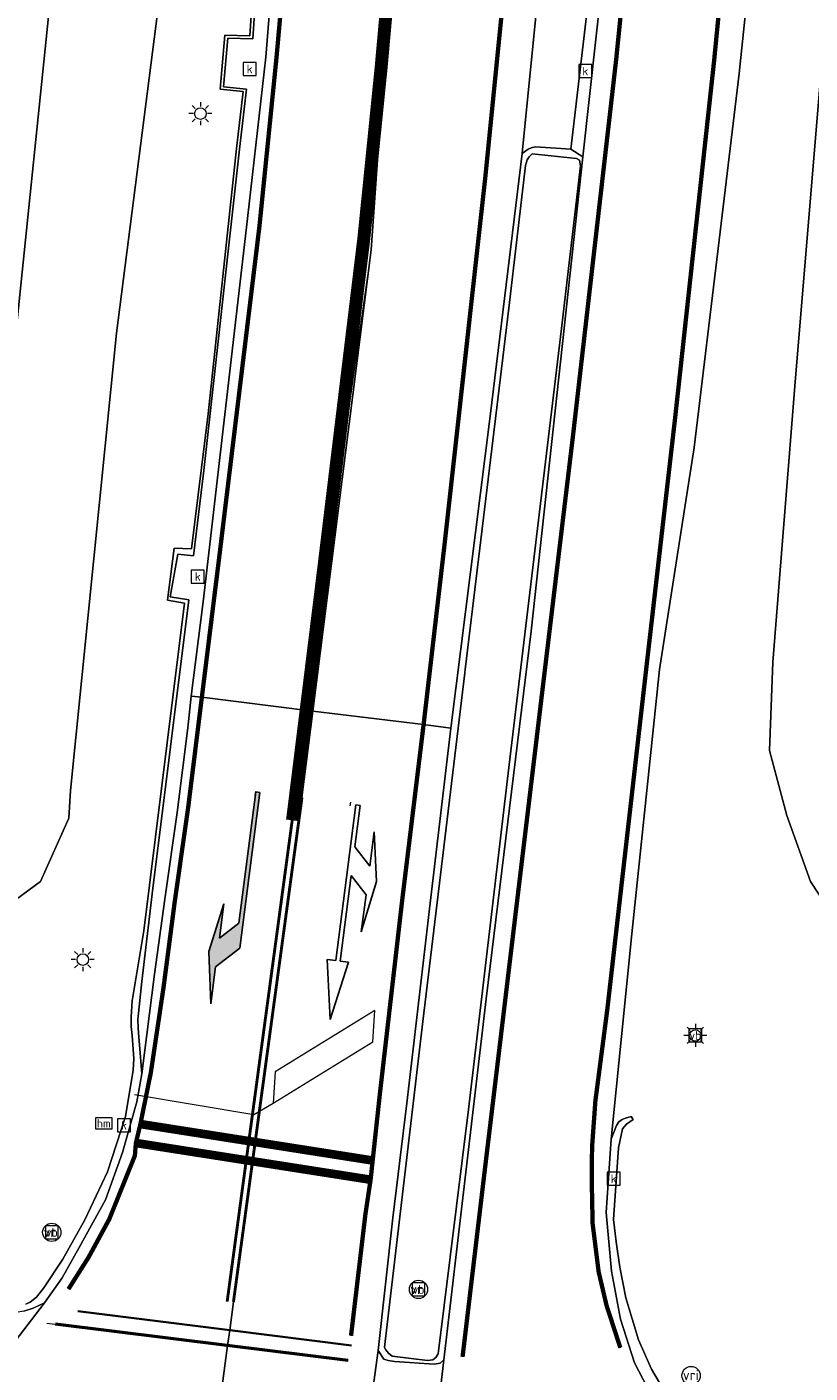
# Model space of a CAD drawing. Header units: metres. Extents: x 168032 to 180145, y 382923 to 399665.
# Tile 119 of 256: x 178050 to 178077, y 386935 to 386982. Entities that reach past the tile are written whole.
import ezdxf
from ezdxf.enums import TextEntityAlignment as Align

# ---------------------------------------------------------------- set-up
doc = ezdxf.new("R2010")
doc.units = ezdxf.units.M
doc.linetypes.add('VW-1-3_STREEP', pattern=[4, 1, -3])
doc.linetypes.add('VW-3-3_STREEP', pattern=[6, 3, -3])
doc.layers.get('0').update_dxf_attribs({"color": 8, "lineweight": 18})
for name, color, linetype, lineweight in [('B-WE-GR-BEPLANTING_CULTUUR_BOSPLANTSOEN-GV', 8, 'Continuous', 18), ('B-WE-IE-MEUBILAIR_WEGMEUBILAIR-S', 8, 'Continuous', 25), ('B-WE-IE-MEUBILAIR_WEGMEUBILAIR_PAAL-S', 8, 'Continuous', 18), ('B-WE-KL-DATA_KABELBED-G', 8, 'Continuous', 18), ('B-WE-KL-ET_LS_OV_LICHTMAST-S', 8, 'Continuous', 18), ('B-WE-OG-WATER_SLOOT-GV', 8, 'Continuous', 18), ('B-WE-OG-WEG-GV', 8, 'Continuous', 18), ('B-WE-RI-GWA_KOLK-S', 8, 'Continuous', 18), ('B-WE-VH-VERHARDING_ASFALT-GV', 8, 'Continuous', 18), ('B-WE-VH-VERHARDING_BEDRIJFSVLOERPLAAT-GV', 8, 'Continuous', 18), ('B-WE-VH-VERHARDING_BETON-GV', 8, 'Continuous', 18), ('B-WE-VH-VERHARDING_BETONSTRAATSTEEN-GV', 8, 'Continuous', 18), ('B-WE-VW-MARKERING_DWARS_DRIEHOEK_5070-G', 8, 'VW-HAAIETAND70-L-N', 35), ('B-WE-VW-MARKERING_DWARS_OVERSTEEK_BLOKSTREEP50-G', 8, 'VW-BLOK50-N', 50), ('B-WE-VW-MARKERING_LANGS_STREEP_13_045-G', 8, 'VW-1-3_STREEP', 50), ('B-WE-VW-MARKERING_LANGS_STREEP_33-G', 8, 'VW-3-3_STREEP', 13), ('B-WE-VW-MARKERING_LANGS_STREEP_DOORGETROKKEN_3X010-G', 8, 'Continuous', 13), ('B-WE-VW-MARKERING_LANGS_STREEP_DOORGETROKKEN_3X015-G', 8, 'Continuous', 13), ('B-WE-VW-MARKERING_PICTOGRAM-G', 8, 'Continuous', 18), ('B-WE-VW-MARKERING_PIJL-S', 8, 'Continuous', 25), ('B-WE-VW-MARKERING_STOP_STREEP_DOORGETROKKEN_3X030-G', 8, 'Continuous', 13), ('B-WE-VW-VRI-S', 8, 'Continuous', 18)]:
    doc.layers.add(name, color=color, linetype=linetype, lineweight=lineweight)
doc.styles.add('NLCS-ISO', font='NLCS-ISO.ttf')
doc.linetypes.add('VW-BLOK50-N', pattern='A,0,-0.5,[148,NLCS.SHX,S=1,R=0,X=-0.5,Y=0],-0.5', length=1)
doc.linetypes.add('VW-HAAIETAND70-L-N', pattern='A,0,-0.5,[149,NLCS.SHX,S=1,R=0,X=-0.625,Y=-0.35],-0.5', length=1)

# ---------------------------------------------------------------- blocks, each defined once
blk = doc.blocks.new('SIE-WEG_VERKEERSBORD-SO')
at = {"color": 0, "linetype": 'ByBlock', "lineweight": 18}
blk.add_lwpolyline([(-1.125, -1.125), (1.125, -1.125), (1.125, 1.125), (-1.125, 1.125)], close=True, dxfattribs=at)
at = {"color": 0, "linetype": 'ByBlock', "lineweight": 18, "style": 'NLCS-ISO'}
blk.add_text('vb', height=1.5, dxfattribs=at).set_placement((0, 0), align=Align.MIDDLE_CENTER)
blk = doc.blocks.new('SKL-ET_OV_LICHTMAST-SO')
at = {"color": 0, "linetype": 'ByBlock', "lineweight": 18}
for points in [[(-1.25, 0), (-2, 0)], [(-1.41, 1.41), (-0.88, 0.88)], [(0, 2), (0, 1.25)], [(0.88, 0.88), (1.41, 1.41)], [(2, 0), (1.25, 0)], [(-1.41, -1.41), (-0.88, -0.88)], [(0, -1.25), (0, -2)], [(0.88, -0.88), (1.41, -1.41)]]:
    blk.add_lwpolyline(points, dxfattribs=at)
blk.add_circle((0, 0), 1, dxfattribs=at)
blk = doc.blocks.new('SKL-VRI_PAAL-SO')
at = {"lineweight": 18}
blk.add_circle((0, 0), 1.59, dxfattribs=at)
at = {"lineweight": 18, "style": 'NLCS-ISO'}
blk.add_text('vri', height=1.8, dxfattribs=at).set_placement((-0.06, 0.08), align=Align.MIDDLE_CENTER)
blk = doc.blocks.new('SIE-WEG_PAAL_HECTOMETERPAAL-SO')
at = {"color": 0, "linetype": 'ByBlock', "lineweight": 18}
blk.add_lwpolyline([(-1.44375, -0.94375), (1.44375, -0.94375), (1.44375, 0.94375), (-1.44375, 0.94375)], close=True, dxfattribs=at)
at = {"color": 0, "linetype": 'ByBlock', "lineweight": 18, "style": 'NLCS-ISO'}
blk.add_text('hm', height=1.5, dxfattribs=at).set_placement((0, 0), align=Align.MIDDLE_CENTER)
at = {"style": 'NLCS-ISO'}
blk.add_attdef('WAARDE', (2.13125, -1.69375), '', height=1.5, dxfattribs=at)
blk = doc.blocks.new('SRI-KOLK-SO')
at = {"color": 0, "linetype": 'ByBlock', "lineweight": 18}
blk.add_lwpolyline([(-1.125, -1.125), (1.125, -1.125), (1.125, 1.125), (-1.125, 1.125)], close=True, dxfattribs=at)
at = {"color": 0, "linetype": 'ByBlock', "lineweight": 18, "style": 'NLCS-ISO'}
blk.add_text('k', height=1.5, dxfattribs=at).set_placement((0, 0), align=Align.MIDDLE_CENTER)
blk = doc.blocks.new('N-SVW-MARKERING_PIJL_RA_7.5')
blk.add_hatch(color=256).paths.add_polyline_path([(5.196, -0.675), (4, -0.675), (5.7, -0.975), (7.5, -0.675), (6.2, -0.675), (5.45, 0.075), (0, 0.075), (0, -0.075), (4.596, -0.075)])
for p, q in [((0, 0.075), (5.45, 0.075)), ((0, 0.075), (0, -0.075)), ((6.2, -0.675), (5.45, 0.075)), ((0, -0.075), (4.596, -0.075)), ((5.196, -0.675), (4.596, -0.075)), ((4, -0.675), (5.196, -0.675)), ((5.7, -0.975), (4, -0.675)), ((5.7, -0.975), (7.5, -0.675)), ((6.2, -0.675), (7.5, -0.675))]:
    blk.add_line(p, q)
blk = doc.blocks.new('B-SVW-MARKERING_PIJL_COMBI_RD_LA_7.5')
for p, q in [((2.55, 0.975), (0.85, 0.675)), ((2.55, 0.975), (4.35, 0.675)), ((0.85, 0.675), (2.046, 0.675)), ((2.046, 0.675), (1.446, 0.075)), ((3.05, 0.675), (2.45, 0.075)), ((3.05, 0.675), (4.35, 0.675)), ((0, 0.075), (1.446, 0.075)), ((0, 0.075), (0, -0.075)), ((2.45, 0.075), (5.45, 0.075)), ((7.5, 0), (5.45, 0.375)), ((5.45, 0.075), (5.45, 0.375)), ((7.5, 0), (5.45, -0.375)), ((0, -0.075), (5.45, -0.075)), ((5.45, -0.375), (5.45, -0.075))]:
    blk.add_line(p, q)

msp = doc.modelspace()

# ---------------------------------------------------------------- linework, layer by layer
at = {"layer": 'B-WE-GR-BEPLANTING_CULTUUR_BOSPLANTSOEN-GV', "flags": 128}
msp.add_lwpolyline([(178048.752, 386964.211), (178050.688, 386982.873), (178052.11, 386994.115), (178051.488, 387002.521), (178048.42, 387033.455)], dxfattribs=at)
at = {"layer": 'B-WE-KL-DATA_KABELBED-G', "flags": 128}
msp.add_lwpolyline([(178053.592, 386944.656), (178057.731, 386943.961), (178058.406, 386944.361), (178061.865, 386946.486), (178061.934, 386947.57), (178058.48, 386945.446), (178058.406, 386944.361)], dxfattribs=at)
at = {"layer": 'B-WE-OG-WATER_SLOOT-GV', "flags": 128}
msp.add_lwpolyline([(178078.235, 386989.81), (178076.543, 386969.536), (178075.758, 386959.66), (178075.645, 386956.599), (178076.24, 386954.345), (178077.064, 386952.053), (178078.343, 386950.097), (178079.537, 386948.704), (178081.383, 386947.347), (178084.418, 386945.445), (178084.93, 386945.486), (178086.038, 386946.129), (178086.564, 386946.665), (178086.693, 386947.313), (178086.594, 386947.726), (178086.256, 386948.089), (178086.123, 386948.225), (178081.767, 386951.735), (178080.914, 386952.458), (178080.405, 386953.197), (178079.729, 386954.959), (178079.818, 386959.551), (178083.626, 386978.818), (178085.367, 386992.747)], dxfattribs=at)
at = {"layer": 'B-WE-OG-WEG-GV', "flags": 128}
for points in [[(178065.794, 387037.203), (178067.512, 387025.763), (178068.351, 387014.632), (178068.692, 387003.909), (178068.419, 386993.195), (178067.795, 386984.747), (178067.068, 386977.463), (178067.051, 386977.319), (178067.262, 386977.477), (178067.36, 386977.518), (178067.52, 386977.558), (178068.744, 386977.476), (178069.487, 386983.795), (178070.628, 386996.07), (178070.939, 387001.017), (178071.219, 387006.404), (178071.26, 387010.899), (178071.288, 387016.066), (178071.094, 387022.834), (178070.933, 387025.56), (178070.756, 387028.535)], [(178048.42, 387033.455), (178051.488, 387002.521), (178052.11, 386994.115), (178050.688, 386982.873), (178048.752, 386964.211)], [(178053.043, 387031.858), (178054.377, 387019.362), (178055.387, 387009.593), (178055.223, 387000.65), (178054.633, 386984.108), (178052.971, 386971.087), (178051.366, 386955.206), (178051.305, 386954.256), (178050.324, 386952.053), (178048.607, 386950.79)], [(178048.607, 386950.79), (178050.324, 386952.053), (178051.305, 386954.256), (178051.366, 386955.206), (178052.971, 386971.087), (178054.633, 386984.108), (178055.223, 387000.65), (178055.387, 387009.593), (178054.377, 387019.362), (178053.043, 387031.858)], [(178049.82, 386937.385), (178049.97, 386937.447), (178050.188, 386937.618), (178050.438, 386937.945), (178051.103, 386938.936), (178051.87, 386940.31), (178052.654, 386941.97), (178053.278, 386943.899), (178053.539, 386945.498), (178053.571, 386945.892), (178053.549, 386946.233), (178053.514, 386946.706), (178053.479, 386947.015), (178053.471, 386947.351), (178053.505, 386947.904), (178053.911, 386950.339), (178055.324, 386961.716), (178054.734, 386961.821), (178054.963, 386963.626), (178055.575, 386963.594), (178056.153, 386968.283), (178057.137, 386977.493), (178057.369, 386979.47), (178056.57, 386979.552), (178056.732, 386981.434), (178057.598, 386981.408), (178058.613, 386996.667)], [(178085.367, 386992.747), (178083.626, 386978.818), (178079.818, 386959.551), (178079.729, 386954.959), (178080.405, 386953.197), (178080.914, 386952.458), (178081.767, 386951.735), (178086.123, 386948.225), (178086.256, 386948.089), (178086.594, 386947.726), (178086.693, 386947.313), (178086.564, 386946.665), (178086.038, 386946.129), (178084.93, 386945.486), (178084.418, 386945.445), (178081.383, 386947.347), (178079.537, 386948.704), (178078.343, 386950.097), (178077.064, 386952.053), (178076.24, 386954.345), (178075.645, 386956.599), (178075.758, 386959.66), (178076.543, 386969.536), (178078.235, 386989.81)], [(178075.387, 386987.778), (178074.586, 386980.098), (178073.889, 386974.319), (178073.027, 386967.12), (178071.816, 386959.407), (178070.859, 386950.234), (178070.139, 386943.106), (178070.328, 386943.585), (178070.405, 386943.714), (178070.52, 386943.789), (178070.645, 386943.842), (178070.832, 386943.891), (178070.903, 386943.785), (178070.671, 386943.629), (178070.539, 386943.462), (178070.4, 386942.807), (178070.221, 386940.323), (178070.313, 386939.541), (178070.439, 386938.668), (178070.647, 386937.604), (178071.091, 386936.139), (178071.545, 386935.126), (178071.957, 386934.419)]]:
    msp.add_lwpolyline(points, dxfattribs=at)
at = {"layer": 'B-WE-VH-VERHARDING_ASFALT-GV', "flags": 128}
for points in [[(178061.901, 387029.546), (178063.472, 387014.054), (178063.726, 387001.263), (178061.81, 386973.976), (178059.786, 386957.97), (178063.629, 386957.497), (178064.576, 386957.38), (178065.938, 386968.208), (178067.051, 386977.319), (178067.068, 386977.463), (178067.795, 386984.747), (178068.419, 386993.195), (178068.692, 387003.909), (178068.351, 387014.632), (178067.512, 387025.763), (178065.794, 387037.203)], [(178056.844, 387036.095), (178057.99, 387026.903), (178058.745, 387019.129), (178059.031, 387013.152), (178059.302, 387004.346), (178059.243, 386998.605), (178058.877, 386989.817), (178058.152, 386980.669), (178057.51, 386975.066), (178055.977, 386961.763), (178055.554, 386958.491), (178055.929, 386958.445), (178059.786, 386957.97), (178061.81, 386973.976), (178063.726, 387001.263), (178063.472, 387014.054), (178061.901, 387029.546)], [(178070.506, 386989.365), (178069.164, 386977.209), (178067.36, 386960.738), (178065.798, 386947.977), (178064.336, 386935.444), (178063.947, 386932.166)], [(178071.565, 386934.167), (178070.95, 386935.34), (178070.467, 386936.859), (178070.155, 386938.523), (178069.971, 386940.559), (178070.139, 386943.106), (178070.859, 386950.234), (178071.816, 386959.407), (178073.027, 386967.12), (178073.889, 386974.319), (178074.586, 386980.098), (178075.387, 386987.778)], [(178056.545, 386933.838), (178056.825, 386935.94), (178056.896, 386936.474), (178057.028, 386937.465), (178057.69, 386942.34), (178057.781, 386943.007), (178059.407, 386954.972), (178059.786, 386957.97), (178055.929, 386958.445), (178055.554, 386958.491), (178055.445, 386957.382), (178055.077, 386954.442), (178054.649, 386951.433), (178054.289, 386948.831), (178053.85, 386945.372), (178053.669, 386944.403), (178053.169, 386942.639), (178052.581, 386941.007), (178051.664, 386939.345), (178051.076, 386938.299), (178050.47, 386937.43), (178048.42, 386934.767)], [(178061.613, 386932.553), (178062.047, 386935.767), (178062.559, 386940.375), (178063.042, 386944.356), (178063.853, 386951.296), (178064.576, 386957.38), (178063.629, 386957.497), (178059.786, 386957.97), (178059.407, 386954.972), (178057.781, 386943.007), (178057.69, 386942.34), (178057.028, 386937.465), (178056.896, 386936.474), (178056.825, 386935.94), (178056.545, 386933.838)]]:
    msp.add_lwpolyline(points, dxfattribs=at)
msp.add_lwpolyline([(178064.336, 386935.444), (178064.209, 386935.332), (178064, 386935.301), (178062.614, 386935.385), (178062.398, 386935.422), (178062.251, 386935.474), (178062.047, 386935.767), (178061.613, 386932.553), (178061.793, 386932.789), (178061.888, 386932.876), (178061.956, 386932.91), (178063.552, 386932.791), (178063.661, 386932.72), (178063.75, 386932.62), (178063.947, 386932.166)], close=True, dxfattribs=at)
at = {"layer": 'B-WE-VH-VERHARDING_BEDRIJFSVLOERPLAAT-GV', "flags": 128}
for points in [[(178049.75, 386937.14), (178050.076, 386937.237), (178050.47, 386937.43), (178051.076, 386938.299), (178051.664, 386939.345), (178052.581, 386941.007), (178053.169, 386942.639), (178053.669, 386944.403), (178053.85, 386945.372), (178053.797, 386945.948), (178053.759, 386946.382), (178053.743, 386946.649), (178053.722, 386946.96), (178053.707, 386947.267), (178053.851, 386948.576), (178054.201, 386951.62), (178055.473, 386961.83), (178054.832, 386961.934), (178055.094, 386963.42), (178055.634, 386963.352), (178056.004, 386966.316), (178057.241, 386977.477), (178057.484, 386979.555), (178056.682, 386979.637), (178056.828, 386981.327), (178057.696, 386981.301), (178058.724, 386996.759)], [(178058.613, 386996.667), (178057.598, 386981.408), (178056.732, 386981.434), (178056.57, 386979.552), (178057.369, 386979.47), (178057.137, 386977.493), (178056.153, 386968.283), (178055.575, 386963.594), (178054.963, 386963.626), (178054.734, 386961.821), (178055.324, 386961.716), (178053.911, 386950.339), (178053.505, 386947.904), (178053.471, 386947.351), (178053.479, 386947.015), (178053.514, 386946.706), (178053.549, 386946.233), (178053.571, 386945.892), (178053.539, 386945.498), (178053.278, 386943.899), (178052.654, 386941.97), (178051.87, 386940.31), (178051.103, 386938.936), (178050.438, 386937.945), (178050.188, 386937.618), (178049.97, 386937.447), (178049.82, 386937.385)]]:
    msp.add_lwpolyline(points, dxfattribs=at)
for points in [[(178068.744, 386977.476), (178067.52, 386977.558), (178067.36, 386977.518), (178067.262, 386977.477), (178067.051, 386977.319), (178065.938, 386968.208), (178064.576, 386957.38), (178063.853, 386951.296), (178063.042, 386944.356), (178062.559, 386940.375), (178062.047, 386935.767), (178062.251, 386935.474), (178062.398, 386935.422), (178062.614, 386935.385), (178064, 386935.301), (178064.209, 386935.332), (178064.336, 386935.444), (178065.798, 386947.977), (178067.36, 386960.738), (178069.164, 386977.209)], [(178065.191, 386944.133), (178064.138, 386935.651), (178064.058, 386935.523), (178063.952, 386935.449), (178063.762, 386935.427), (178062.538, 386935.572), (178062.416, 386935.675), (178062.312, 386935.802), (178062.271, 386935.883), (178063.607, 386947.195), (178065.056, 386959.294), (178065.07, 386959.415), (178066.587, 386971.956), (178067.166, 386976.903), (178067.226, 386977.103), (178067.295, 386977.212), (178067.395, 386977.317), (178068.94, 386977.147), (178069.045, 386977.097), (178069.079, 386976.897), (178068.417, 386971.252), (178066.589, 386956.004)], [(178070.139, 386943.106), (178069.971, 386940.559), (178070.155, 386938.523), (178070.467, 386936.859), (178070.95, 386935.34), (178071.565, 386934.167), (178074.09, 386933.867), (178074.109, 386934.09), (178071.957, 386934.419), (178071.545, 386935.126), (178071.091, 386936.139), (178070.647, 386937.604), (178070.439, 386938.668), (178070.313, 386939.541), (178070.221, 386940.323), (178070.4, 386942.807), (178070.539, 386943.462), (178070.671, 386943.629), (178070.903, 386943.785), (178070.832, 386943.891), (178070.645, 386943.842), (178070.52, 386943.789), (178070.405, 386943.714), (178070.328, 386943.585)]]:
    msp.add_lwpolyline(points, close=True, dxfattribs=at)
at = {"layer": 'B-WE-VH-VERHARDING_BETON-GV', "flags": 128}
msp.add_lwpolyline([(178050.47, 386937.43), (178050.076, 386937.237), (178049.75, 386937.14), (178049.477, 386937.085), (178049.24, 386937.074), (178048.202, 386937.188), (178040.321, 386938.131), (178037.883, 386938.431), (178037.883, 386936.448), (178038.839, 386936.331), (178038.679, 386935.021), (178039.589, 386935.239), (178041.856, 386935.079), (178041.896, 386935.238), (178042.197, 386935.332), (178047.187, 386934.706), (178048.303, 386934.635), (178048.42, 386934.767)], close=True, dxfattribs=at)
at = {"layer": 'B-WE-VH-VERHARDING_BETONSTRAATSTEEN-GV', "flags": 128}
for points in [[(178070.756, 387028.535), (178070.933, 387025.56), (178071.094, 387022.834), (178071.288, 387016.066), (178071.26, 387010.899), (178071.219, 387006.404), (178070.939, 387001.017), (178070.628, 386996.07), (178069.487, 386983.795), (178068.744, 386977.476), (178069.164, 386977.209), (178070.506, 386989.365), (178071.276, 386998.042), (178071.677, 387005.342), (178071.837, 387014.804), (178071.676, 387021.781), (178071.435, 387025.587), (178071.276, 387028.1), (178070.477, 387036.55)], [(178058.724, 386996.759), (178057.696, 386981.301), (178056.828, 386981.327), (178056.682, 386979.637), (178057.484, 386979.555), (178057.241, 386977.477), (178056.004, 386966.316), (178055.634, 386963.352), (178055.094, 386963.42), (178054.832, 386961.934), (178055.473, 386961.83), (178054.201, 386951.62), (178053.851, 386948.576), (178053.707, 386947.267), (178053.722, 386946.96), (178053.743, 386946.649), (178053.759, 386946.382), (178053.797, 386945.948), (178053.85, 386945.372), (178054.289, 386948.831), (178054.649, 386951.433), (178055.077, 386954.442), (178055.445, 386957.382), (178055.554, 386958.491), (178055.977, 386961.763), (178057.51, 386975.066), (178058.152, 386980.669), (178058.877, 386989.817)]]:
    msp.add_lwpolyline(points, dxfattribs=at)
msp.add_lwpolyline([(178067.166, 386976.903), (178066.587, 386971.956), (178065.07, 386959.415), (178065.056, 386959.294), (178063.607, 386947.195), (178062.271, 386935.883), (178062.312, 386935.802), (178062.416, 386935.675), (178062.538, 386935.572), (178063.762, 386935.427), (178063.952, 386935.449), (178064.058, 386935.523), (178064.138, 386935.651), (178065.191, 386944.133), (178066.589, 386956.004), (178068.417, 386971.252), (178069.079, 386976.897), (178069.045, 386977.097), (178068.94, 386977.147), (178067.395, 386977.317), (178067.295, 386977.212), (178067.226, 386977.103)], close=True, dxfattribs=at)
at = {"layer": 'B-WE-VW-MARKERING_DWARS_DRIEHOEK_5070-G', "flags": 128}
msp.add_lwpolyline([(178061.127, 386935.944), (178056.896, 386936.474), (178051.627, 386937.132)], dxfattribs=at)
at = {"layer": 'B-WE-VW-MARKERING_DWARS_OVERSTEEK_BLOKSTREEP50-G', "flags": 128}
msp.add_lwpolyline([(178061.015, 386935.421), (178056.806, 386935.943), (178050.852, 386936.681)], dxfattribs=at)
at = {"layer": 'B-WE-VW-MARKERING_LANGS_STREEP_13_045-G', "const_width": 0.45, "flags": 128}
msp.add_lwpolyline([(178059.077, 386954.176), (178059.551, 386957.996), (178060.159, 386962.899), (178061.556, 386974.391), (178062.157, 386980.331), (178062.95, 386989.178), (178063.312, 386998.387), (178063.364, 387004.062), (178063.297, 387008.412), (178063.062, 387014.247), (178062.76, 387019.449), (178062.09, 387026.649), (178061.9, 387028.175, 0.051666), (178059.581, 387038.217), (178052.554, 387058.722)], format="xyb", dxfattribs=at)
at = {"layer": 'B-WE-VW-MARKERING_LANGS_STREEP_33-G', "const_width": 0.15, "flags": 128}
msp.add_lwpolyline([(177298.515, 388828.424), (177296.837, 388827.393), (177295.849, 388826.669), (177294.466, 388825.604), (177293.455, 388824.606), (177292.118, 388823.146), (177291.33, 388822.198), (177290.055, 388820.358), (177289.159, 388818.773), (177288.345, 388817.202), (177287.395, 388814.736), (177286.691, 388812.224), (177286.28, 388809.374), (177286.061, 388806.39), (177285.766, 388803.352), (177285.281, 388800.48), (177284.522, 388797.505), (177284.041, 388795.856), (177283.65, 388794.663), (177282.507, 388791.768), (177281.655, 388789.911), (177280.8, 388788.289), (177279.648, 388786.233), (177278.533, 388784.498), (177277.116, 388782.465), (177276.192, 388781.322), (177275.237, 388780.194), (177274.369, 388779.233), (177272.309, 388777.157), (177271.3, 388776.224), (177270.165, 388775.007), (177268.002, 388772.992), (177266.881, 388771.758), (177266.151, 388770.609), (177265.551, 388769.52), (177264.814, 388767.865), (177264.437, 388766.723), (177264.182, 388765.201), (177263.999, 388763.459), (177263.912, 388762.164), (177264.085, 388760.489), (177264.283, 388759.33), (177264.504, 388758.341), (177265.288, 388754.916), (177267.108, 388747.637), (177269.384, 388739.13), (177270.897, 388733.363), (177273.052, 388724.638), (177276.88, 388710.01), (177278.366, 388704.302), (177279.931, 388698.553), (177281.765, 388692.815), (177284.924, 388684.565), (177287.237, 388679.281), (177289.483, 388674.64), (177291.411, 388670.982), (177292.805, 388668.476), (177295.441, 388664.072), (177299.1, 388658.338), (177302.115, 388653.964), (177305.803, 388648.986), (177308.018, 388646.12), (177313.621, 388639.279), (177317.385, 388634.917), (177323.462, 388628.154), (177327.557, 388623.789), (177331.711, 388619.44), (177335.942, 388615.135), (177340.217, 388610.94), (177346.647, 388604.819), (177353.264, 388598.688), (177359.852, 388592.695), (177362.185, 388590.571), (177366.618, 388586.623), (177384.44, 388570.458), (177393.28, 388562.363), (177397.268, 388558.542), (177406.266, 388549.922), (177410.454, 388545.68), (177414.678, 388541.266), (177418.734, 388536.881), (177426.644, 388527.886), (177432.287, 388521.114), (177437.969, 388513.834), (177442.293, 388507.99), (177446.076, 388502.598), (177448.894, 388498.372), (177451.586, 388494.197), (177454.786, 388489.066), (177457.896, 388483.861), (177460.895, 388478.628), (177464.174, 388472.691), (177467.993, 388465.602), (177472.179, 388457.48), (177476.145, 388449.544), (177480.776, 388439.868), (177482.695, 388435.857), (177489.006, 388422.403), (177495.351, 388408.788), (177500.479, 388397.853), (177504.099, 388390.058), (177508.053, 388381.544), (177515.69, 388365.142), (177523.205, 388348.952), (177530.844, 388332.464), (177537.048, 388319.105), (177542.513, 388307.327), (177543.471, 388305.26), (177551.032, 388289.002), (177557.304, 388275.48), (177563.729, 388261.758), (177571.377, 388245.305), (177578.341, 388230.404), (177578.987, 388229.023), (177582.545, 388221.326), (177587.743, 388210.08), (177590.948, 388203.172), (177594.046, 388196.496), (177601.761, 388179.967), (177614.387, 388152.731), (177624.471, 388130.963), (177630.488, 388117.974), (177634.555, 388109.195), (177644.653, 388087.324), (177654.7, 388065.514), (177664.583, 388043.773), (177672.003, 388026.94), (177675.439, 388019.144), (177682.546, 388002.572), (177690.793, 387983.063), (177697.564, 387966.52), (177704.375, 387949.668), (177710.443, 387934.471), (177710.994, 387933.092), (177717.588, 387916.148), (177723.912, 387899.292), (177730.156, 387882.296), (177736.293, 387865.366), (177742.345, 387848.511), (177745.039, 387840.678), (177748.238, 387831.375), (177754.036, 387814.295), (177759.597, 387797.451), (177765.149, 387780.089), (177771.423, 387760.222), (177775.928, 387745.302), (177778.409, 387737.084), (177783.49, 387719.885), (177785.161, 387714.156), (177789.365, 387699.562), (177792.798, 387687.389), (177794.415, 387681.654), (177796.335, 387675.96), (177800.327, 387664.6), (177804.324, 387653.175), (177806.247, 387647.637), (177808.234, 387641.929), (177809.204, 387639.207), (177810.075, 387636.284), (177813.006, 387624.512), (177815.813, 387612.851), (177819.927, 387595.428), (177822.667, 387583.675), (177826.562, 387566.332), (177829.182, 387554.552), (177829.659, 387552.374), (177833.05, 387536.878), (177839.061, 387507.859), (177842.512, 387490.277), (177843.605, 387484.317), (177846.666, 387467.635), (177846.84, 387466.685), (177850.136, 387448.94), (177853.494, 387431.241), (177856.866, 387413.507), (177859.147, 387401.802), (177862.637, 387383.917), (177865.061, 387372.406), (177867.688, 387360.836), (177869.818, 387352.296), (177872.57, 387342.229), (177874.298, 387336.378), (177876.092, 387330.712), (177877.564, 387326.285), (177880.606, 387318.08), (177884.543, 387308.22), (177889.515, 387296.984), (177893.198, 387289.292), (177895.916, 387283.968), (177898.752, 387278.618), (177901.804, 387273.376), (177904.767, 387268.362), (177910.069, 387260.113), (177914.781, 387253.294), (177920.636, 387245.289), (177927.498, 387236.499), (177933.392, 387229.781), (177939.639, 387223.022), (177947.983, 387214.699), (177952.702, 387210.344), (177958.06, 387205.527), (177962.678, 387201.536), (177966.995, 387197.854), (177970.427, 387194.996), (177974.258, 387191.846), (177976.062, 387190.363), (177982.104, 387185.593), (177988.848, 387180.212), (177994.731, 387175.538), (178002.234, 387169.131), (178005.103, 387166.643), (178009.872, 387162.266), (178014.909, 387157.525), (178018.791, 387153.655), (178023.405, 387148.729), (178026.709, 387144.978), (178031.825, 387138.61), (178034.244, 387135.539), (178036.599, 387132.712), (178041.165, 387126.319), (178043.503, 387122.671), (178044.734, 387120.681), (178047.849, 387115.646), (178054.405, 387103.507), (178059.127, 387093.526), (178063.791, 387081.791), (178067.012, 387072.223), (178069.085, 387064.958), (178071.811, 387053.381), (178073.21, 387045.944), (178074.092, 387040.228), (178075.39, 387027.665), (178075.475, 387025.798), (178075.806, 387018.469), (178075.762, 387006.456), (178075.039, 386994.071), (178073.72, 386980.571), (178072.374, 386968.241), (178071.35, 386959.351), (178070.005, 386947.582), (178069.595, 386944.44), (178069.478, 386942.825), (178069.47, 386941.583), (178069.498, 386940.177), (178069.707, 386938.505), (178069.983, 386937.332), (178070.46, 386935.868)], dxfattribs=at)
at = {"layer": 'B-WE-VW-MARKERING_LANGS_STREEP_33-G', "flags": 128}
msp.add_lwpolyline([(178051.298, 386937.903, 0.15, 0.15, 0), (178051.998, 386939.01, 0.15, 0.15, 0), (178052.713, 386940.326, 0.15, 0.15, 0), (178053.603, 386942.533, 0.15, 0.15, 0), (178053.639, 386942.974, 0.15, 0.15, 0), (178053.796, 386943.632, 0.15, 0.15, 0), (178054.161, 386945.434, 0.15, 0.15, 0), (178054.6, 386948.381, 0.15, 0.15, 0), (178054.989, 386951.36, 0.15, 0.15, 0), (178055.455, 386954.625, 0.15, 0.15, 0), (178055.929, 386958.445, 0.15, 0.15, 0), (178056.537, 386963.344, 0.15, 0.15, 0), (178057.929, 386974.795, 0.15, 0.15, 0), (178058.524, 386980.678, 0.15, 0.15, 0), (178059.307, 386989.413, 0.15, 0.15, 0), (178059.663, 386998.475, 0.15, 0.15, 0), (178059.714, 387004.051, 0.15, 0.15, 0), (178059.649, 387008.311, 0.15, 0.15, 0), (178059.417, 387014.068, 0.15, 0.15, 0), (178059.12, 387019.174, 0.15, 0.15, 0), (178058.461, 387026.255, 0.15, 0.15, 0), (178057.525, 387033.784, 0.15, 0.15, 0), (178056.052, 387043.454, 0.15, 0.15, 0), (178055.091, 387048.83, 0.15, 0.15, 0), (178053.987, 387053.663, 0.15, 0.15, 0), (178052.554, 387058.722, 0.15, 0.15, 0), (178051.043, 387063.131, 0.15, 0.15, 0), (178049.717, 387066.225, 0.15, 0.15, 0), (178047.564, 387070.639, 0.15, 0.15, 0), (178045.774, 387073.627, 0.15, 0.15, 0), (178044.135, 387076.046, 0.15, 0.15, 0), (178042.338, 387078.449, 0.15, 0.15, 0), (178039.988, 387081.321, 0.15, 0.15, 0), (178037.902, 387083.599, 0.15, 0.15, 0), (178034.653, 387086.667, 0.15, 0.15, 0), (178031.804, 387089.118, 0.15, 0.15, 0), (178028.932, 387091.461, 0.15, 0.15, 0), (178025.582, 387093.957, 0.15, 0.15, 0), (178022.233, 387096.218, 0.15, 0.15, 0), (178019.788, 387097.705, 0.15, 0.15, 0), (178015.644, 387100.021, 0.15, 0.15, 0), (178011.516, 387101.948, 0.15, 0.15, 0), (178007.977, 387103.34, 0.15, 0.15, 0), (178003.965, 387104.714, 0.15, 0.15, 0), (178000.869, 387105.62, 0.15, 0.15, 0), (177997.382, 387106.464, 0.15, 0.15, 0), (177994.029, 387107.167, 0.15, 0.15, 0), (177990.637, 387107.729, 0.15, 0.15, 0), (177988.008, 387108.009, 0.15, 0.15, 0), (177984.928, 387108.258, 0.15, 0.15, 0), (177982.474, 387108.35, 0.15, 0.15, 0), (177980.137, 387108.357, 0.15, 0.15, 0), (177979.147, 387108.36, 0.15, 0.15, 0), (177977.226, 387108.312, 0.15, 0.15, 0), (177973.715, 387108.11, 0.15, 0.15, 0), (177971.036, 387107.859, 0.15, 0.15, 0), (177968.395, 387107.523, 0.15, 0.15, 0), (177965.428, 387107.019, 0.15, 0.15, 0), (177962.988, 387106.506, 0.15, 0.15, 0), (177960.77, 387105.972, 0.15, 0.15, 0), (177958.031, 387105.265, 0.15, 0.15, 0), (177956.339, 387104.742, 0.15, 0.15, 0), (177953.725, 387103.815, 0.15, 0.15, 0), (177951.161, 387102.801, 0.15, 0.15, 0), (177948.526, 387101.684, 0.15, 0.15, 0), (177946.053, 387100.571, 0.15, 0.15, 0), (177944.3, 387099.727, 0.15, 0.15, 0), (177942.304, 387098.676, 0.15, 0.15, 0), (177940.603, 387097.688, 0.15, 0.15, 0), (177937.591, 387095.75, 0.15, 0.15, 0), (177935.389, 387094.209, 0.15, 0.15, 0), (177933.401, 387092.828, 0.15, 0.15, 0), (177930.991, 387090.939, 0.15, 0.15, 0), (177929.068, 387089.324, 0.15, 0.15, 0), (177927.29, 387087.765, 0.15, 0.15, 0), (177925.804, 387086.352, 0.15, 0.15, 0), (177923.862, 387084.398, 0.15, 0.15, 0), (177921.702, 387082.149, 0.15, 0.15, 0), (177919.953, 387080.202, 0.15, 0.15, 0), (177917.513, 387077.248, 0.15, 0.15, 0), (177915.637, 387074.776, 0.15, 0.15, 0), (177914.056, 387072.43, 0.15, 0.15, 0), (177911.653, 387068.66, 0.15, 0.15, 0), (177910.223, 387066.135, 0.15, 0.15, 0), (177908.717, 387063.401, 0.15, 0.15, 0), (177905.967, 387057.967, 0.15, 0.15, 0), (177904.549, 387054.919, 0.15, 0.15, 0), (177904.297, 387054.378, 0.15, 0.15, 0), (177902.997, 387051.356, 0.15, 0.15, 0), (177901.785, 387048.374, 0.15, 0.15, 0), (177900.611, 387045.176, 0.15, 0.15, 0), (177899.155, 387040.701, 0.15, 0.15, 0), (177897.918, 387036.256, 0.15, 0.15, 0), (177897.416, 387034.171, 0.15, 0.15, 0), (177896.714, 387031.021, 0.15, 0.15, 0), (177896.448, 387029.82, 0.15, 0.15, 0), (177895.333, 387024.798, 0.15, 0.15, 0), (177894.816, 387022.126, 0.15, 0.15, 0), (177893.829, 387016.262, 0.15, 0.15, 0), (177893.338, 387012.575, 0.15, 0.15, 0), (177893.218, 387011.6, 0.15, 0.15, 0), (177892.527, 387005.96, 0.15, 0.15, 0), (177891.982, 386999.885, 0.15, 0.15, 0), (177891.596, 386993.345, 0.15, 0.15, 0), (177891.453, 386987.241, 0.15, 0.15, 0), (177891.523, 386981.713, 0.15, 0.15, 0), (177891.831, 386969.644, 0.15, 0.15, 0), (177892.047, 386961.011, 0.15, 0.15, 0), (177892.134, 386957.53, 0.15, 0.15, 0), (177892.641, 386939.969, 0.15, 0.15, 0), (177892.923, 386927.913, 0.15, 0.15, 0), (177893.302, 386912.855, 0.15, 0.15, 0), (177893.703, 386897.82, 0.15, 0.15, 0), (177894.017, 386887.678, 0.15, 0.15, 0), (177894.085, 386885.499, 0.15, 0.15, 0), (177894.312, 386873.627, 0.15, 0.15, 0), (177894.76, 386858.403, 0.15, 0.15, 0), (177895.153, 386843.501, 0.15, 0.15, 0), (177895.402, 386831.606, 0.15, 0.15, 0), (177895.701, 386815.857, 0.15, 0.15, 0), (177895.823, 386801.109, 0.15, 0.15, 0), (177895.951, 386785.418, 0.15, 0.15, 0), (177895.976, 386770.671, 0.15, 0.15, 0), (177895.779, 386758.827, 0.15, 0.15, 0), (177895.064, 386746.818, 0.15, 0.15, 0), (177894.229, 386734.55, 0.15, 0.15, 0), (177893.4, 386722.499, 0.15, 0.15, 0), (177892.87, 386713.448, 0.15, 0.15, 0), (177892.85, 386713.101, 0.15, 0.15, 0), (177892.943, 386698.063, 0.15, 0.15, 0), (177893.332, 386682.786, 0.15, 0.15, 0), (177893.865, 386664.625, 0.15, 0.15, 0), (177894.192, 386652.364, 0.15, 0.15, 0), (177894.712, 386634.426, 0.15, 0.15, 0), (177894.823, 386630.676, 0.15, 0.15, 0), (177895.624, 386603.643, 0.15, 0.15, 0), (177895.673, 386601.971, 0.15, 0.15, 0), (177896.343, 386580.015, 0.15, 0.15, 0), (177897.18, 386559.084, 0.15, 0.15, 0), (177897.363, 386555.394, 0.15, 0.15, 0), (177898.379, 386534.88, 0.15, 0.15, 0), (177899.335, 386516.789, 0.15, 0.15, 0), (177900.009, 386507.495, 0.15, 0.15, 0), (177900.565, 386498.623, 0.15, 0.15, 0), (177901.2, 386489.22, 0.15, 0.15, 0), (177902.844, 386468.646, 0.15, 0.15, 0), (177903.924, 386455.73, 0.15, 0.15, 0), (177904.238, 386453.238, 0.15, 0.15, 0), (177905.495, 386439.692, 0.15, 0.15, 0), (177907.222, 386423.125, 0.15, 0.15, 0), (177908.559, 386411.253, 0.15, 0.15, 0), (177910.58, 386393.478, 0.15, 0.15, 0), (177913.843, 386366.527, 0.15, 0.15, 0), (177915.197, 386356.539, 0.15, 0.15, 0), (177915.894, 386351.281, 0.15, 0.15, 0), (177918.374, 386333.581, 0.15, 0.15, 0), (177921.181, 386313.348, 0.15, 0.15, 0), (177923.467, 386297.709, 0.15, 0.15, 0), (177926.069, 386279.89, 0.15, 0.15, 0), (177927.899, 386267.7, 0.15, 0.15, 0), (177929.431, 386257.608, 0.15, 0.15, 0), (177929.62, 386256.362, 0.15, 0.15, 0), (177931.519, 386243.851, 0.15, 0.15, 0), (177935.211, 386220.073, 0.15, 0.15, 0), (177939.191, 386196.092, 0.15, 0.15, 0), (177942.095, 386178.294, 0.15, 0.15, 0), (177945.464, 386158.985, 0.15, 0.15, 0), (177948.321, 386142.608, 0.15, 0.15, 0), (177953.68, 386112.56, 0.15, 0.15, 0), (177959.149, 386082.728, 0.15, 0.15, 0), (177962.58, 386064.928, 0.15, 0.15, 0), (177963.402, 386060.687, 0.15, 0.15, 0), (177966.006, 386047.269, 0.15, 0.15, 0), (177969.566, 386029.329, 0.15, 0.15, 0), (177972.491, 386014.61, 0.15, 0.15, 0), (177976.025, 385997.291, 0.15, 0.15, 0), (177980.368, 385976.517, 0.15, 0.15, 0), (177983.338, 385962.782, 0.15, 0.15, 0), (177983.298, 385962.706, 0.15, 0.15, 0), (177986.719, 385947.29, 0.15, 0.15, 0), (177990.651, 385929.495, 0.15, 0.15, 0), (177994.626, 385911.741, 0.15, 0.15, 0), (177998.608, 385894.135, 0.15, 0.15, 0), (178002.911, 385875.12, 0.15, 0.15, 0), (178005.291, 385865.252, 0.15, 0.15, 0), (178006.692, 385859.163, 0.15, 0.15, 0), (178009.465, 385847.409, 0.15, 0.15, 0), (178015.345, 385822.861, 0.15, 0.15, 0), (178017.971, 385812.213, 0.15, 0.15, 0), (178020.987, 385800.077, 0.15, 0.15, 0), (178027.539, 385774.128, 0.15, 0.15, 0), (178029.048, 385768.217, 0.15, 0.15, 0), (178031.98, 385756.738, 0.15, 0.15, 0), (178036.583, 385739.009, 0.15, 0.15, 0), (178038.884, 385730.34, 0.15, 0.15, 0), (178040.432, 385724.421, 0.15, 0.15, 0), (178046.773, 385700.893, 0.15, 0.15, 0), (178048.868, 385693.198, 0.15, 0.15, 0), (178052.272, 385680.697, 0.15, 0.15, 0), (178054.786, 385671.665, 0.15, 0.15, 0), (178057.918, 385660.416, 0.15, 0.15, 0), (178065.29, 385634.496, 0.15, 0.15, 0), (178072.098, 385611.216, 0.15, 0.15, 0), (178078.859, 385588.306, 0.15, 0.15, 0), (178082.631, 385575.682, 0.15, 0.15, 0), (178085.757, 385565.139, 0.15, 0.15, 0), (178092.763, 385542.019, 0.15, 0.15, 0), (178099.737, 385519.174, 0.15, 0.15, 0), (178107.058, 385496.036, 0.15, 0.15, 0), (178112.105, 385480.232, 0.15, 0.15, 0), (178114.369, 385473.14, 0.15, 0.15, 0), (178121.873, 385450.087, 0.15, 0.15, 0), (178129.169, 385428.003, 0.15, 0.15, 0), (178137.128, 385404.465, 0.15, 0.15, 0), (178143.644, 385385.398, 0.15, 0.15, 0), (178144.947, 385381.583, 0.15, 0.15, 0), (178152.902, 385358.837, 0.15, 0.15, 0), (178160.88, 385336.251, 0.15, 0.15, 0), (178168.99, 385313.485, 0.15, 0.15, 0), (178176.947, 385291.465, 0.15, 0.15, 0), (178177.099, 385291.056, 0.15, 0.15, 0), (178185.586, 385268.153, 0.15, 0.15, 0), (178192.64, 385249.61, 0.15, 0.15, 0), (178197.128, 385237.787, 0.15, 0.15, 0), (178197.645, 385236.422, 0, 0, 0)], format="xyseb", dxfattribs=at)
at = {"layer": 'B-WE-VW-MARKERING_LANGS_STREEP_DOORGETROKKEN_3X010-G', "const_width": 0.1, "flags": 128}
for points in [[(178059.179, 386955.005), (178056.808, 386937.467)], [(178057.028, 386937.465), (178059.407, 386954.972)]]:
    msp.add_lwpolyline(points, dxfattribs=at)
at = {"layer": 'B-WE-VW-MARKERING_LANGS_STREEP_DOORGETROKKEN_3X015-G', "const_width": 0.15, "flags": 128}
for points in [[(178061.11, 386936.286), (178061.608, 386940.495), (178061.789, 386941.699), (178061.861, 386942.366), (178062.107, 386944.645), (178062.884, 386951.386), (178063.629, 386957.497), (178064.364, 386963.816), (178065.778, 386976.556), (178066.656, 386985.33), (178067.36, 386995.954), (178067.601, 387007.068), (178067.305, 387014.863), (178066.415, 387024.761), (178065.281, 387033.27)], [(178071.827, 387030.054), (178072.125, 387025.623), (178072.145, 387025.323), (178072.349, 387020.396), (178072.472, 387015.7), (178072.445, 387010.601), (178072.229, 387004.697), (178071.922, 386998.648), (178071.531, 386993.599), (178071.025, 386987.583), (178070.317, 386980.594), (178068.81, 386967.469), (178065.717, 386941.726), (178064.982, 386935.548)]]:
    msp.add_lwpolyline(points, dxfattribs=at)
at = {"layer": 'B-WE-VW-MARKERING_PICTOGRAM-G', "flags": 128}
for points in [[(178034.244, 387135.539), (178036.599, 387132.712), (178041.165, 387126.319), (178043.503, 387122.671), (178044.734, 387120.681), (178047.849, 387115.646), (178054.405, 387103.507), (178059.127, 387093.526), (178063.791, 387081.791), (178067.012, 387072.223), (178069.085, 387064.958), (178071.811, 387053.381), (178073.21, 387045.944), (178074.092, 387040.228), (178075.39, 387027.665), (178075.475, 387025.798), (178075.806, 387018.469), (178075.762, 387006.456), (178075.039, 386994.071), (178073.72, 386980.571)], [(178057.929, 386974.795), (178058.524, 386980.678), (178059.307, 386989.413), (178059.663, 386998.475), (178059.714, 387004.051), (178059.649, 387008.311), (178059.417, 387014.068), (178059.12, 387019.174), (178058.461, 387026.255), (178057.525, 387033.784)], [(178065.281, 387033.27), (178066.415, 387024.761), (178067.305, 387014.863), (178067.601, 387007.068), (178067.36, 386995.954), (178066.656, 386985.33), (178065.778, 386976.556)], [(178070.317, 386980.594), (178071.025, 386987.583), (178071.531, 386993.599), (178071.922, 386998.648), (178072.229, 387004.697), (178072.445, 387010.601), (178072.472, 387015.7), (178072.349, 387020.396), (178072.145, 387025.323), (178072.125, 387025.623), (178071.827, 387030.054)], [(178070.317, 386980.594), (178068.81, 386967.469), (178065.717, 386941.726), (178064.982, 386935.548)], [(178073.72, 386980.571), (178072.374, 386968.241), (178071.35, 386959.351), (178070.005, 386947.582), (178069.595, 386944.44), (178069.478, 386942.825), (178069.47, 386941.583), (178069.498, 386940.177), (178069.707, 386938.505), (178069.983, 386937.332), (178070.46, 386935.868)], [(178063.629, 386957.497), (178064.364, 386963.816), (178065.778, 386976.556)], [(178055.455, 386954.625), (178055.929, 386958.445), (178056.537, 386963.344), (178057.929, 386974.795)], [(178061.81, 386973.976), (178059.577, 386958.207)], [(178063.629, 386957.497), (178062.884, 386951.386), (178062.107, 386944.645), (178061.861, 386942.366), (178061.789, 386941.699), (178061.608, 386940.495), (178061.11, 386936.286)], [(178059.179, 386955.005), (178056.808, 386937.467)], [(178057.028, 386937.465), (178059.407, 386954.972)], [(178057.788, 386955.181), (178057.772, 386955.048)], [(178051.298, 386937.903), (178051.998, 386939.01), (178052.713, 386940.326), (178053.603, 386942.533), (178053.639, 386942.974), (178053.796, 386943.632), (178054.161, 386945.434), (178054.6, 386948.381), (178054.989, 386951.36), (178055.455, 386954.625)], [(178061.09, 386954.806), (178061.073, 386954.674)], [(178053.796, 386943.632), (178057.781, 386943.007), (178061.861, 386942.366)], [(178061.789, 386941.699), (178057.69, 386942.34), (178053.639, 386942.974)], [(178061.127, 386935.944), (178056.896, 386936.474), (178051.627, 386937.132)], [(178050.545, 386936.717), (178056.825, 386935.94), (178061.011, 386935.422)]]:
    msp.add_lwpolyline(points, dxfattribs=at)
at = {"layer": 'B-WE-VW-MARKERING_STOP_STREEP_DOORGETROKKEN_3X030-G', "flags": 128}
for points in [[(178053.796, 386943.632, 0.3, 0.3, 0), (178061.861, 386942.366, 0, 0, 0)], [(178061.789, 386941.699, 0.3, 0.3, 0), (178053.639, 386942.974, 0, 0, 0)]]:
    msp.add_lwpolyline(points, format="xyseb", dxfattribs=at)

# ---------------------------------------------------------------- block references
at = {"layer": 'B-WE-IE-MEUBILAIR_WEGMEUBILAIR-S', "xscale": 0.2, "yscale": 0.2, "zscale": 0.2}
for p in [(178073.065, 386946.708), (178050.72, 386939.874), (178063.452, 386937.891)]:
    msp.add_blockref('SIE-WEG_VERKEERSBORD-SO', p, dxfattribs=at)
at = {"layer": 'B-WE-IE-MEUBILAIR_WEGMEUBILAIR_PAAL-S', "xscale": 0.2, "yscale": 0.2, "zscale": 0.2}
msp.add_blockref('SIE-WEG_PAAL_HECTOMETERPAAL-SO', (178052.526, 386943.658), dxfattribs=at)
at = {"layer": 'B-WE-KL-ET_LS_OV_LICHTMAST-S', "xscale": 0.2, "yscale": 0.2, "zscale": 0.2}
for p in [(178055.879, 386978.707), (178051.795, 386949.34), (178073.065, 386946.708)]:
    msp.add_blockref('SKL-ET_OV_LICHTMAST-SO', p, dxfattribs=at)
at = {"layer": 'B-WE-RI-GWA_KOLK-S', "xscale": 0.2, "yscale": 0.2, "zscale": 0.2}
for p in [(178057.591, 386980.254), (178069.244, 386980.183), (178055.789, 386962.637), (178053.228, 386943.587), (178070.231, 386941.735)]:
    msp.add_blockref('SRI-KOLK-SO', p, dxfattribs=at)
at = {"layer": 'B-WE-VW-MARKERING_PIJL-S'}
for name, p, rotation in [('N-SVW-MARKERING_PIJL_RA_7.5', (178057.873, 386955.154), 262.6252726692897), ('B-SVW-MARKERING_PIJL_COMBI_RD_LA_7.5', (178061.353, 386954.703), 262.6252726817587)]:
    msp.add_blockref(name, p, dxfattribs=dict(at, rotation=rotation))
at = {"layer": 'B-WE-VW-VRI-S', "xscale": 0.2, "yscale": 0.2, "zscale": 0.2}
for p in [(178050.72, 386939.874), (178063.452, 386937.891), (178072.919, 386934.901)]:
    msp.add_blockref('SKL-VRI_PAAL-SO', p, dxfattribs=at)

doc.saveas('drawing.dxf')
